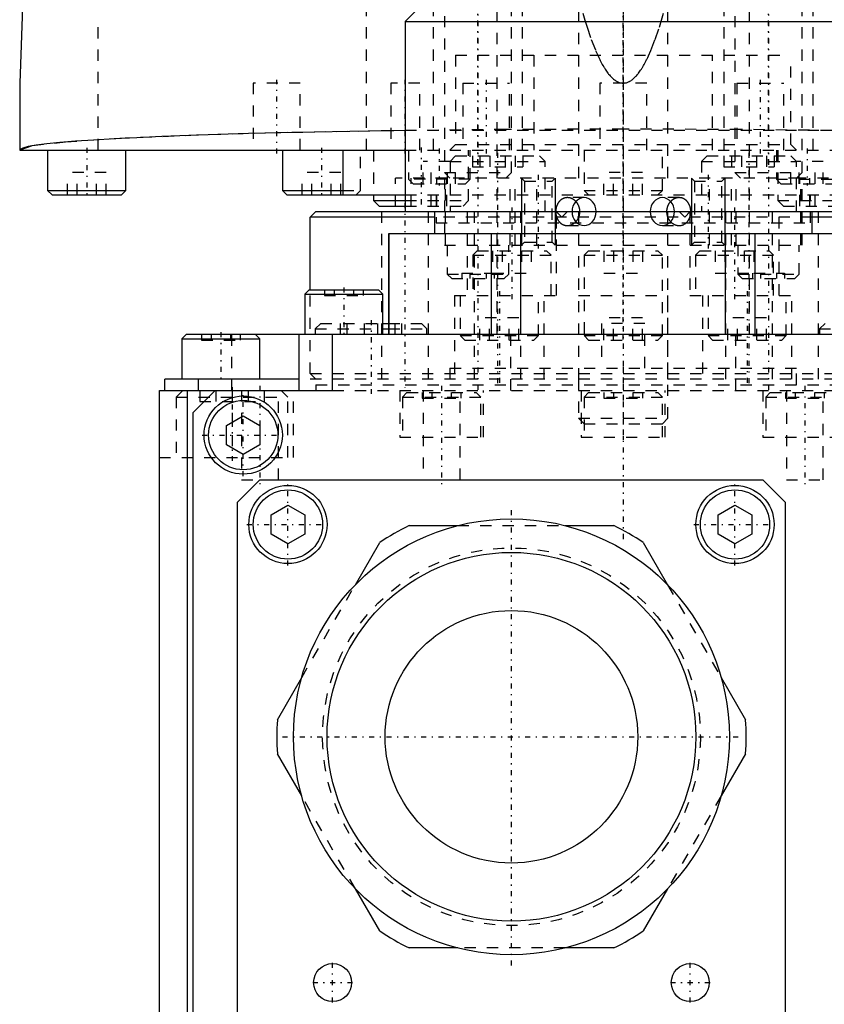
# Model space of a CAD drawing. Extents: x -54 to 54, y -3 to 514.
# Tile 2 of 4: x -54 to 18, y 81 to 169. Entities that reach past the tile are written whole.
import ezdxf

# ---------------------------------------------------------------- set-up
doc = ezdxf.new("R2010")
doc.units = 0
doc.linetypes.add('CENTER', pattern=[1.5, 0.45, -0.5, 0.05, -0.5])
doc.linetypes.add('DASHED', pattern=[2, 1, -1])
for name, color, linetype in [('AM_0', 7, 'CONTINUOUS'), ('AM_10', 7, 'CONTINUOUS'), ('AM_3', 7, 'DASHED'), ('AM_7', 7, 'CENTER')]:
    doc.layers.add(name, color=color, linetype=linetype)

msp = doc.modelspace()

# ---------------------------------------------------------------- linework, layer by layer
at = {"layer": 'AM_0', "color": 7, "linetype": 'CONTINUOUS'}
for p, q in [((-47.896, 338.3), (-54, 163.5)), ((-16.5, 172), (-19.5, 169)), ((-19.5, 169), (-19.5, 152)), ((-19.5, 169), (19.5, 169)), ((-54, 163.5), (-54, 157.5)), ((-54, 157.5), (-19.516, 157.5)), ((-51.5, 157.5), (-51.5, 153.9)), ((-44.5, 153.9), (-44.5, 157.5)), ((-30.5, 157.5), (-30.5, 153.9)), ((-25.1, 157.5), (-25.1, 153.5)), ((-51.5, 153.9), (-51.1, 153.5)), ((-51.5, 153.9), (-44.5, 153.9)), ((-51.1, 153.5), (-44.9, 153.5)), ((-44.9, 153.5), (-44.5, 153.9)), ((-30.5, 153.9), (-30.1, 153.5)), ((-30.5, 153.9), (-25.099, 153.9)), ((-30.1, 153.5), (-19.506, 153.5)), ((-22.331, 153.5), (-22.331, 153)), ((-22.331, 153), (-21.831, 152.5)), ((-22.331, 153), (-19.502, 153)), ((-21.831, 152.5), (-19.501, 152.5)), ((-27.5, 152), (-28, 151.5)), ((-27.5, 152), (-19.503, 152)), ((-19.5, 152), (19.5, 152)), ((-16.9, 152), (-16.9, 150)), ((16.9, 150), (16.9, 152)), ((-28, 145), (-28, 151.5)), ((-16.919, 151.5), (-28, 151.5)), ((28, 151.5), (16.919, 151.5)), ((-21, 150), (-21, 141)), ((21, 150), (-21, 150)), ((-20.945, 141), (-20.945, 150)), ((-11.791, 141), (-11.791, 150)), ((-9.154, 141), (-9.154, 150)), ((9.154, 141), (9.154, 150)), ((11.791, 141), (11.791, 150)), ((-28.1, 145), (-28.5, 144.6)), ((-28.5, 144.6), (-28.5, 141)), ((-28.5, 144.6), (-21.5, 144.6)), ((-28.1, 145), (-21.9, 145)), ((-21.5, 144.6), (-21.9, 145)), ((-21.5, 141), (-21.5, 144.6)), ((-21.499, 142), (-20.999, 142)), ((-39.1, 141), (-39.5, 140.6)), ((39.1, 141), (-39.1, 141)), ((-32.5, 140.6), (-32.9, 141)), ((-29, 136), (-29, 141)), ((-26, 136), (-26, 141)), ((-21.499, 141.5), (-20.998, 141.5)), ((-39.5, 140.6), (-39.5, 137)), ((-39.5, 140.6), (-32.5, 140.6)), ((-32.5, 137), (-32.5, 140.6)), ((-41, 136), (-41, 137)), ((-29, 137), (-41, 137)), ((-38, 136), (-38, 137)), ((-41.5, 3), (-41.5, 136)), ((-41.5, 136), (-26, 136)), ((-39, 0.042), (-39, 136)), ((-36.5, 136), (-38.5, 134)), ((-38.5, 134), (-38.5, 2)), ((-35.5, 132.866), (-34, 133.732)), ((-34, 133.732), (-32.5, 132.866)), ((-35.5, 131.134), (-35.5, 132.866)), ((-32.5, 132.866), (-32.5, 131.134)), ((-34, 130.268), (-35.5, 131.134)), ((-32.5, 131.134), (-34, 130.268)), ((-34.5, 126), (-32.5, 128)), ((-32.5, 128), (12.5, 128)), ((12.5, 128), (14.5, 126)), ((-34.5, 30), (-34.5, 126)), ((-31.5, 124.866), (-30, 125.732)), ((-30, 125.732), (-28.5, 124.866)), ((8.5, 124.866), (10, 125.732)), ((10, 125.732), (11.5, 124.866)), ((14.5, 126), (14.5, 30)), ((-31.5, 123.134), (-31.5, 124.866)), ((-28.5, 124.866), (-28.5, 123.134)), ((8.5, 123.134), (8.5, 124.866)), ((11.5, 124.866), (11.5, 123.134)), ((-19.154, 123.9), (-14.8, 123.9)), ((-5.2, 123.9), (-0.846, 123.9)), ((-30, 122.268), (-31.5, 123.134)), ((-28.5, 123.134), (-30, 122.268)), ((10, 122.268), (8.5, 123.134)), ((11.5, 123.134), (10, 122.268)), ((-23.968, 118.607), (-21.791, 122.377)), ((1.791, 122.377), (3.968, 118.607)), ((-30.945, 106.523), (-28.768, 110.293)), ((8.768, 110.293), (10.945, 106.523)), ((-28.768, 99.707), (-30.945, 103.477)), ((10.945, 103.477), (8.768, 99.707)), ((-21.791, 87.623), (-23.968, 91.393)), ((3.968, 91.393), (1.791, 87.623)), ((-14.8, 86.1), (-19.154, 86.1)), ((-0.846, 86.1), (-5.2, 86.1))]:
    msp.add_line(p, q, dxfattribs=at)
msp.add_polyline3d([(-19.516, 159.258, 0), (-21.185, 159.235, 0), (-24.449, 159.181, 0), (-27.605, 159.121, 0), (-29.138, 159.088, 0), (-30.638, 159.053, 0), (-33.535, 158.978, 0), (-36.282, 158.897, 0), (-38.868, 158.809, 0), (-41.281, 158.716, 0), (-43.51, 158.617, 0), (-44.553, 158.566, 0), (-45.546, 158.513, 0), (-47.378, 158.405, 0), (-49, 158.292, 0), (-50.404, 158.177, 0), (-51.584, 158.058, 0), (-52.534, 157.936, 0), (-52.922, 157.875, 0), (-53.25, 157.813, 0), (-53.73, 157.688, 0), (-53.97, 157.563, 0), (-54, 157.5, 0)], dxfattribs=at)
for centre, radius in [((-34, 132), 3.5), ((-34, 132), 3.1), ((-30, 124), 3.5), ((-30, 124), 3.1), ((10, 124), 3.5), ((10, 124), 3.1), ((-10, 105), 19.5), ((-10, 105), 16.5), ((-10, 105), 11.3), ((-26, 83), 1.7), ((6, 83), 1.7)]:
    msp.add_circle(centre, radius, dxfattribs=at)
for start, end in [(115.84193, 124.15807), (55.84193, 64.15807), (175.84193, 184.15807), (355.84193, 4.15807), (235.84193, 244.15807), (295.84193, 304.15807)]:
    msp.add_arc((-10, 105), 21, start, end, dxfattribs=at)
at = {"layer": 'AM_10', "color": 7, "linetype": 'CONTINUOUS'}
for p, q in [((-9.1, 155), (-9.1, 149)), ((-6.1, 155), (-6.1, 149)), ((6.1, 155), (6.1, 149)), ((9.1, 155), (9.1, 149))]:
    msp.add_line(p, q, dxfattribs=at)
at = {"layer": 'AM_3', "color": 6, "linetype": 'DASHED'}
for p, q in [((-22.981, 157.5), (-22.981, 358.3)), ((-4, 342), (-4, 155)), ((4, 155), (4, 342)), ((-16, 341.5), (-16, 155.5)), ((-10, 155.5), (-10, 341.5)), ((10, 341.5), (10, 155.5)), ((16, 155.5), (16, 341.5)), ((-17, 182.5), (-17, 157.5)), ((-9, 157.5), (-9, 182.5)), ((9, 182.5), (9, 157.5)), ((17, 157.5), (17, 182.5)), ((-11.3, 172), (-11.3, 141)), ((11.3, 141), (11.3, 172)), ((-46.981, 157.5), (-46.981, 169.5)), ((-15, 166), (-15, 158)), ((-15, 166), (15, 166)), ((-8, 166), (-8, 157.5)), ((8, 157.5), (8, 166)), ((15, 158), (15, 166)), ((-33.1, 163.5), (-33.1, 157.5)), ((-28.9, 163.5), (-33.1, 163.5)), ((-28.9, 157.5), (-28.9, 163.5)), ((-20.8, 163.5), (-20.8, 157.5)), ((-18.2, 163.5), (-20.8, 163.5)), ((-18.2, 157.5), (-18.2, 163.5)), ((-14.365, 163.5), (-14.365, 157.5)), ((-14.365, 163.5), (-10.165, 163.5)), ((-10.165, 157.5), (-10.165, 163.5)), ((-2.1, 163.5), (-2.1, 157.5)), ((2.1, 163.5), (-2.1, 163.5)), ((2.1, 157.5), (2.1, 163.5)), ((10.165, 163.5), (10.165, 157.5)), ((10.165, 163.5), (14.365, 163.5)), ((14.365, 157.5), (14.365, 163.5)), ((19.516, 159.258), (-19.516, 159.258)), ((-15, 158), (-15.5, 157.5)), ((-15, 158), (15, 158)), ((15.5, 157.5), (15, 158)), ((-23.5, 153.9), (-23.5, 157.5)), ((-22.331, 157.5), (-22.331, 153.5)), ((-19.516, 157.5), (19.516, 157.5)), ((-19.204, 157.5), (-19.204, 154.9)), ((-14.998, 157), (-15.498, 156.5)), ((-14.998, 157), (-7.498, 157)), ((-13.831, 153), (-13.831, 157.5)), ((-13.704, 154.9), (-13.704, 157.5)), ((-13.498, 157), (-13.498, 156)), ((-12.823, 157), (-12.823, 156)), ((-11.923, 157), (-11.923, 156)), ((-10.572, 157), (-10.572, 156)), ((-9.673, 157), (-9.673, 156)), ((-8.997, 157), (-8.997, 156)), ((-6.998, 156.5), (-7.498, 157)), ((-3.5, 157.5), (-3.5, 153.9)), ((3.5, 153.9), (3.5, 157.5)), ((7.498, 157), (6.998, 156.5)), ((7.498, 157), (14.998, 157)), ((8.997, 157), (8.997, 156)), ((9.673, 157), (9.673, 156)), ((10.572, 157), (10.572, 156)), ((11.923, 157), (11.923, 156)), ((12.823, 157), (12.823, 156)), ((13.498, 157), (13.498, 156)), ((13.704, 157.5), (13.704, 154.9)), ((13.831, 157.5), (13.831, 153)), ((15.498, 156.5), (14.998, 157)), ((-17.898, 154.5), (-17.898, 156.5)), ((-15.498, 156.5), (-17.898, 156.5)), ((-17.176, 154.5), (-17.176, 156.5)), ((-15.733, 154.5), (-15.733, 156.5)), ((-15.498, 156.5), (-15.498, 152)), ((-15.498, 156.5), (-6.998, 156.5)), ((-15.011, 154.5), (-15.011, 156.5)), ((-13.498, 156), (-8.997, 156)), ((-6.998, 152), (-6.998, 156.5)), ((6.998, 156.5), (6.998, 152)), ((6.998, 156.5), (15.498, 156.5)), ((8.997, 156), (13.498, 156)), ((15.011, 154.5), (15.011, 156.5)), ((17.898, 156.5), (15.498, 156.5)), ((15.498, 152), (15.498, 156.5)), ((15.733, 154.5), (15.733, 156.5)), ((17.176, 154.5), (17.176, 156.5)), ((17.898, 154.5), (17.898, 156.5)), ((-49.732, 153.5), (-49.732, 155.5)), ((-46.268, 155.5), (-49.732, 155.5)), ((-48.866, 153.5), (-48.866, 155.5)), ((-47.134, 153.5), (-47.134, 155.5)), ((-46.268, 153.5), (-46.268, 155.5)), ((-28.732, 153.5), (-28.732, 155.5)), ((-25.268, 155.5), (-28.732, 155.5)), ((-27.866, 153.5), (-27.866, 155.5)), ((-26.134, 153.5), (-26.134, 155.5)), ((-25.268, 153.5), (-25.268, 155.5)), ((-16, 155.5), (-15.5, 155)), ((-16, 155.5), (-10, 155.5)), ((-10.5, 155), (-10, 155.5)), ((-1.732, 153.5), (-1.732, 155.5)), ((1.732, 155.5), (-1.732, 155.5)), ((-0.866, 153.5), (-0.866, 155.5)), ((0.866, 153.5), (0.866, 155.5)), ((1.732, 153.5), (1.732, 155.5)), ((10, 155.5), (10.5, 155)), ((10, 155.5), (16, 155.5)), ((15.5, 155), (16, 155.5)), ((-20.373, 152.5), (-20.373, 155)), ((-15.789, 155), (-20.373, 155)), ((-19.471, 152.5), (-19.471, 155)), ((-19.204, 154.9), (-18.804, 154.5)), ((-13.704, 154.9), (-19.204, 154.9)), ((-18.984, 152.5), (-18.984, 155)), ((-18.804, 154.5), (-14.104, 154.5)), ((-17.179, 152.5), (-17.179, 155)), ((-16.691, 152.5), (-16.691, 155)), ((-16, 155), (-16, 149)), ((-15.902, 149), (-15.902, 155)), ((15.789, 155), (-15.789, 155)), ((-15.789, 152.5), (-15.789, 155)), ((-14.104, 154.5), (-13.704, 154.9)), ((-10.103, 149), (-10.103, 155)), ((-9.674, 149), (-9.674, 155)), ((-9.1, 155), (-8.829, 154.73)), ((-8.829, 154.73), (-8.829, 149.27)), ((-8.829, 154.73), (-6.371, 154.73)), ((-7.726, 149), (-7.726, 155)), ((-6.371, 154.73), (-6.1, 155)), ((-6.371, 149.27), (-6.371, 154.73)), ((6.1, 155), (6.37, 154.73)), ((6.37, 154.73), (6.37, 149.27)), ((6.37, 154.73), (8.829, 154.73)), ((7.726, 149), (7.726, 155)), ((8.829, 154.73), (9.1, 155)), ((8.829, 149.27), (8.829, 154.73)), ((9.674, 149), (9.674, 155)), ((10.103, 149), (10.103, 155)), ((13.704, 154.9), (14.104, 154.5)), ((13.704, 154.9), (19.204, 154.9)), ((14.104, 154.5), (18.804, 154.5)), ((15.789, 152.5), (15.789, 155)), ((20.373, 155), (15.789, 155)), ((15.902, 149), (15.902, 155)), ((16, 149), (16, 155)), ((16.691, 152.5), (16.691, 155)), ((17.179, 152.5), (17.179, 155)), ((-25.099, 153.9), (-23.5, 153.9)), ((-23.9, 153.5), (-23.5, 153.9)), ((-19.506, 153.5), (19.506, 153.5)), ((-16.75, 153.5), (-16.75, 151)), ((-3.5, 153.9), (-3.1, 153.5)), ((-3.5, 153.9), (3.5, 153.9)), ((3.1, 153.5), (3.5, 153.9)), ((16.75, 151), (16.75, 153.5)), ((-19.502, 153), (-13.831, 153)), ((-19.501, 152.5), (-14.331, 152.5)), ((-14.331, 152.5), (-13.831, 153)), ((-3.5, 153.25), (-5, 153.25)), ((5, 153.25), (3.5, 153.25)), ((13.831, 153), (14.331, 152.5)), ((13.831, 153), (19.502, 153)), ((14.331, 152.5), (19.501, 152.5)), ((-21.637, 152), (-21.637, 137)), ((-19.503, 152), (19.503, 152)), ((-17.437, 137), (-17.437, 152)), ((-13.959, 152), (-13.959, 144.5)), ((-13.348, 152), (-13.348, 137)), ((-9.148, 137), (-9.148, 152)), ((-6, 152), (-5.5, 151.5)), ((-5.959, 144.5), (-5.959, 152)), ((-5, 152), (-5.5, 151.5)), ((-4, 152), (-4, 137)), ((4, 137), (4, 152)), ((5.5, 151.5), (5, 152)), ((5.5, 151.5), (6, 152)), ((5.959, 152), (5.959, 144.5)), ((9.148, 152), (9.148, 137)), ((13.348, 137), (13.348, 152)), ((13.959, 144.5), (13.959, 152)), ((17.437, 152), (17.437, 137)), ((16.919, 151.5), (-16.919, 151.5)), ((-16.75, 151), (16.75, 151)), ((-16.75, 151), (0, 151)), ((-5, 150.75), (-3.5, 150.75)), ((3.5, 150.75), (5, 150.75)), ((-16, 149), (16, 149)), ((-15.75, 149), (-15.75, 146.4)), ((-10.25, 146.4), (-10.25, 149)), ((-8.829, 149.27), (-9.1, 149)), ((-8.829, 149.27), (-6.371, 149.27)), ((-6.1, 149), (-6.371, 149.27)), ((6.37, 149.27), (6.1, 149)), ((6.37, 149.27), (8.829, 149.27)), ((9.1, 149), (8.829, 149.27)), ((10.25, 149), (10.25, 146.4)), ((15.75, 146.4), (15.75, 149)), ((-13.059, 148.5), (-13.459, 148.1)), ((-13.459, 148.1), (-13.459, 144.5)), ((-13.459, 148.1), (-6.459, 148.1)), ((-13.059, 148.5), (-6.859, 148.5)), ((-11.691, 148.5), (-11.691, 146.5)), ((-10.825, 148.5), (-10.825, 146.5)), ((-9.093, 148.5), (-9.093, 146.5)), ((-8.227, 148.5), (-8.227, 146.5)), ((-6.459, 148.1), (-6.859, 148.5)), ((-6.459, 144.5), (-6.459, 148.1)), ((-3.1, 148.5), (-3.5, 148.1)), ((-3.5, 148.1), (-3.5, 140.9)), ((-3.5, 148.1), (3.5, 148.1)), ((-3.1, 148.5), (3.1, 148.5)), ((-1.732, 148.5), (-1.732, 146.5)), ((-0.866, 148.5), (-0.866, 146.5)), ((0.866, 148.5), (0.866, 146.5)), ((1.732, 148.5), (1.732, 146.5)), ((3.5, 148.1), (3.1, 148.5)), ((3.5, 140.9), (3.5, 148.1)), ((6.859, 148.5), (6.459, 148.1)), ((6.459, 148.1), (6.459, 144.5)), ((6.459, 148.1), (13.459, 148.1)), ((6.859, 148.5), (13.059, 148.5)), ((8.227, 148.5), (8.227, 146.5)), ((9.093, 148.5), (9.093, 146.5)), ((10.825, 148.5), (10.825, 146.5)), ((11.691, 148.5), (11.691, 146.5)), ((13.459, 148.1), (13.059, 148.5)), ((13.459, 144.5), (13.459, 148.1)), ((-15.75, 146.4), (-15.35, 146)), ((-15.75, 146.4), (-10.25, 146.4)), ((-14.443, 146.5), (-14.443, 146)), ((-14.443, 146.5), (-11.691, 146.5)), ((-13.722, 146.5), (-13.722, 146)), ((-12.278, 146.5), (-12.278, 146)), ((-11.691, 146.5), (-8.227, 146.5)), ((-11.557, 146.5), (-11.557, 146)), ((-10.65, 146), (-10.25, 146.4)), ((-1.732, 146.5), (1.732, 146.5)), ((8.227, 146.5), (11.691, 146.5)), ((10.25, 146.4), (10.65, 146)), ((10.25, 146.4), (15.75, 146.4)), ((11.557, 146.5), (11.557, 146)), ((11.691, 146.5), (14.443, 146.5)), ((12.278, 146.5), (12.278, 146)), ((13.722, 146.5), (13.722, 146)), ((14.443, 146.5), (14.443, 146)), ((15.35, 146), (15.75, 146.4)), ((-15.35, 146), (-10.65, 146)), ((10.65, 146), (15.35, 146)), ((-28, 137.5), (-28, 145)), ((-26.732, 145), (-26.732, 144.5)), ((-25.866, 145), (-25.866, 144.5)), ((-24.134, 145), (-24.134, 144.5)), ((-23.268, 145), (-23.268, 144.5)), ((-26.732, 144.5), (-23.268, 144.5)), ((-15.085, 144.5), (-15.085, 137)), ((-15.085, 144.5), (-5.959, 144.5)), ((-14.585, 144.5), (-14.585, 140.9)), ((-7.585, 140.9), (-7.585, 144.5)), ((-7.085, 137), (-7.085, 144.5)), ((-4, 144.5), (4, 144.5)), ((4, 133.5), (4, 144.5)), ((5.959, 144.5), (15.085, 144.5)), ((7.085, 144.5), (7.085, 137)), ((7.585, 144.5), (7.585, 140.9)), ((14.585, 140.9), (14.585, 144.5)), ((15.085, 137), (15.085, 144.5)), ((-27.058, 142), (-27.558, 141.5)), ((-27.058, 142), (-21.499, 142)), ((-25.304, 141), (-25.304, 142)), ((-24.704, 141), (-24.704, 142)), ((-23.158, 141), (-23.158, 142)), ((-21.958, 141), (-21.958, 142)), ((-20.999, 142), (-18.058, 142)), ((-20.413, 141), (-20.413, 142)), ((-19.813, 141), (-19.813, 142)), ((-17.558, 141.5), (-18.058, 142)), ((-9.353, 142.5), (-12.817, 142.5)), ((-12.817, 140.5), (-12.817, 142.5)), ((-11.951, 140.5), (-11.951, 142.5)), ((-10.219, 140.5), (-10.219, 142.5)), ((-9.353, 140.5), (-9.353, 142.5)), ((1.936, 142), (-1.936, 142)), ((-1.936, 142), (-1.936, 138)), ((1.732, 142.5), (-1.732, 142.5)), ((-1.732, 140.5), (-1.732, 142.5)), ((-0.866, 140.5), (-0.866, 142.5)), ((0.866, 140.5), (0.866, 142.5)), ((1.732, 140.5), (1.732, 142.5)), ((1.936, 138), (1.936, 142)), ((12.817, 142.5), (9.353, 142.5)), ((9.353, 140.5), (9.353, 142.5)), ((10.219, 140.5), (10.219, 142.5)), ((11.951, 140.5), (11.951, 142.5)), ((12.817, 140.5), (12.817, 142.5)), ((18.058, 142), (17.558, 141.5)), ((-37.732, 141), (-37.732, 140.5)), ((-36.866, 141), (-36.866, 140.5)), ((-35.134, 141), (-35.134, 140.5)), ((-35.058, 141), (-35.058, 136)), ((-34.268, 141), (-34.268, 140.5)), ((-27.558, 141.5), (-27.558, 141)), ((-27.558, 141.5), (-21.499, 141.5)), ((-20.998, 141.5), (-17.558, 141.5)), ((-17.558, 141), (-17.558, 141.5)), ((-10.058, 136), (-10.058, 141)), ((10.058, 141), (10.058, 136)), ((17.558, 141.5), (17.558, 141)), ((17.558, 141.5), (20.998, 141.5)), ((-37.732, 140.5), (-34.268, 140.5)), ((-14.585, 140.9), (-14.185, 140.5)), ((-14.585, 140.9), (-7.585, 140.9)), ((-14.185, 140.5), (-7.985, 140.5)), ((-7.985, 140.5), (-7.585, 140.9)), ((-3.5, 140.9), (-3.1, 140.5)), ((-3.5, 140.9), (3.5, 140.9)), ((-3.1, 140.5), (3.1, 140.5)), ((3.1, 140.5), (3.5, 140.9)), ((7.585, 140.9), (7.985, 140.5)), ((7.585, 140.9), (14.585, 140.9)), ((7.985, 140.5), (14.185, 140.5)), ((14.185, 140.5), (14.585, 140.9)), ((-28, 137.5), (28, 137.5)), ((-28, 137.5), (-27.5, 137)), ((-15.5, 138), (15.5, 138)), ((-15.5, 138), (-15.5, 136.5)), ((-15.5, 138), (15.5, 138)), ((15.5, 136.5), (15.5, 138)), ((29, 137), (-29, 137)), ((-4, 137), (-4, 133.5)), ((-39.4, 136), (-40, 135.4)), ((-37.887, 136), (-37.887, 135)), ((-36.443, 136), (-36.443, 135)), ((-35, 136), (-35, 130)), ((-34.15, 136), (-34.15, 128)), ((-33.557, 136), (-33.557, 135)), ((-32.113, 136), (-32.113, 135)), ((-30.85, 128), (-30.85, 136)), ((-30, 135.4), (-30.6, 136)), ((-29.5, 130), (-29.5, 136)), ((-27.5, 136.5), (-27.5, 136)), ((-27.5, 136.5), (27.5, 136.5)), ((-26, 136), (36.5, 136)), ((-20, 136), (-20, 131.8)), ((-19.35, 135.8), (-19.75, 135.4)), ((-19.35, 135.8), (-13.15, 135.8)), ((-17.982, 135.8), (-17.982, 135.3)), ((-17.9, 136), (-17.9, 128)), ((-17.116, 135.8), (-17.116, 135.3)), ((-15.384, 135.8), (-15.384, 135.3)), ((-14.6, 128), (-14.6, 136)), ((-14.518, 135.8), (-14.518, 135.3)), ((-12.75, 135.4), (-13.15, 135.8)), ((-12.5, 131.8), (-12.5, 136)), ((-3.75, 136), (-3.75, 131.8)), ((-3.1, 135.8), (-3.5, 135.4)), ((-3.1, 135.8), (3.1, 135.8)), ((-1.732, 135.8), (-1.732, 135.3)), ((-0.866, 135.8), (-0.866, 135.3)), ((0.866, 135.8), (0.866, 135.3)), ((1.732, 135.8), (1.732, 135.3)), ((3.5, 135.4), (3.1, 135.8)), ((3.75, 131.8), (3.75, 136)), ((12.5, 136), (12.5, 131.8)), ((13.15, 135.8), (12.75, 135.4)), ((13.15, 135.8), (19.35, 135.8)), ((14.518, 135.8), (14.518, 135.3)), ((14.6, 136), (14.6, 128)), ((15.384, 135.8), (15.384, 135.3)), ((17.116, 135.8), (17.116, 135.3)), ((17.9, 128), (17.9, 136)), ((17.982, 135.8), (17.982, 135.3)), ((-40, 135.4), (-40, 130)), ((-40, 135.4), (-30, 135.4)), ((-37.887, 135), (-32.113, 135)), ((-30, 130), (-30, 135.4)), ((-19.75, 135.4), (-19.75, 131.8)), ((-19.75, 135.4), (-12.75, 135.4)), ((-17.982, 135.3), (-14.518, 135.3)), ((-12.75, 131.8), (-12.75, 135.4)), ((-3.5, 135.4), (-3.5, 131.8)), ((-3.5, 135.4), (3.5, 135.4)), ((-1.732, 135.3), (1.732, 135.3)), ((3.5, 131.8), (3.5, 135.4)), ((12.75, 135.4), (12.75, 131.8)), ((12.75, 135.4), (19.75, 135.4)), ((14.518, 135.3), (17.982, 135.3)), ((-4, 133.5), (-3.5, 133)), ((-4, 133.5), (4, 133.5)), ((3.5, 133), (4, 133.5)), ((-3.5, 133), (3.5, 133)), ((-20, 131.8), (-12.5, 131.8)), ((-3.75, 131.8), (3.75, 131.8)), ((12.5, 131.8), (20, 131.8)), ((-41.5, 130), (-29.5, 130)), ((-34.15, 128), (-32.5, 128)), ((14.6, 128), (17.9, 128)), ((-14.8, 123.9), (-5.2, 123.9)), ((-28.768, 110.293), (-23.968, 118.607)), ((3.968, 118.607), (8.768, 110.293)), ((-23.968, 91.393), (-28.768, 99.707)), ((8.768, 99.707), (3.968, 91.393)), ((-5.2, 86.1), (-14.8, 86.1))]:
    msp.add_line(p, q, dxfattribs=at)
msp.add_lwpolyline([(54, 157.5), (52.962, 157.868), (49.889, 158.221), (44.899, 158.547), (38.184, 158.833), (30.001, 159.067), (20.665, 159.241), (10.535, 159.348), (0, 159.385), (-10.535, 159.348), (-20.665, 159.241), (-30.001, 159.067), (-38.184, 158.833), (-44.899, 158.547), (-49.889, 158.221), (-52.962, 157.868), (-54, 157.5)], dxfattribs=at)
for points in [[(-3.5, 153.25), (-3.711, 153.226), (-3.914, 153.155), (-4.101, 153.039), (-4.265, 152.884), (-4.4, 152.694), (-4.5, 152.478), (-4.562, 152.244), (-4.583, 152), (-4.562, 151.756), (-4.5, 151.522), (-4.4, 151.306), (-4.265, 151.116), (-4.101, 150.961), (-3.914, 150.845), (-3.711, 150.774), (-3.5, 150.75), (-3.289, 150.774), (-3.086, 150.845), (-2.899, 150.961), (-2.735, 151.116), (-2.6, 151.306), (-2.5, 151.522), (-2.438, 151.756), (-2.417, 152), (-2.438, 152.244), (-2.5, 152.478), (-2.6, 152.694), (-2.735, 152.884), (-2.899, 153.039), (-3.086, 153.155), (-3.289, 153.226)], [(3.5, 150.75), (3.711, 150.774), (3.914, 150.845), (4.101, 150.961), (4.265, 151.116), (4.4, 151.306), (4.5, 151.522), (4.562, 151.756), (4.583, 152), (4.562, 152.244), (4.5, 152.478), (4.4, 152.694), (4.265, 152.884), (4.101, 153.039), (3.914, 153.155), (3.711, 153.226), (3.5, 153.25), (3.289, 153.226), (3.086, 153.155), (2.899, 153.039), (2.735, 152.884), (2.6, 152.694), (2.5, 152.478), (2.438, 152.244), (2.417, 152), (2.438, 151.756), (2.5, 151.522), (2.6, 151.306), (2.735, 151.116), (2.899, 150.961), (3.086, 150.845), (3.289, 150.774)]]:
    msp.add_lwpolyline(points, close=True, dxfattribs=at)
for points in [[(-3.616, 169.764, 0), (-3.427, 169.123, 0), (-3.237, 168.516, 0), (-2.858, 167.406, 0), (-2.477, 166.434, 0), (-2.256, 165.932, 0), (-2.192, 165.797, 0), (-2.129, 165.665, 0), (-2.097, 165.601, 0), (-2.065, 165.538, 0), (-2.002, 165.415, 0), (-1.938, 165.295, 0), (-1.875, 165.179, 0), (-1.811, 165.067, 0), (-1.748, 164.959, 0), (-1.716, 164.907, 0), (-1.684, 164.855, 0), (-1.621, 164.755, 0), (-1.557, 164.658, 0), (-1.494, 164.566, 0), (-1.43, 164.477, 0), (-1.367, 164.392, 0), (-1.335, 164.351, 0), (-1.303, 164.311, 0), (-1.24, 164.234, 0), (-1.176, 164.161, 0), (-1.144, 164.125, 0), (-1.113, 164.091, 0), (-1.049, 164.025, 0), (-0.986, 163.964, 0), (-0.954, 163.934, 0), (-0.922, 163.906, 0), (-0.858, 163.852, 0), (-0.795, 163.802, 0), (-0.731, 163.755, 0), (-0.668, 163.713, 0), (-0.604, 163.674, 0), (-0.572, 163.656, 0), (-0.541, 163.639, 0), (-0.477, 163.609, 0), (-0.413, 163.582, 0), (-0.35, 163.558, 0), (-0.286, 163.539, 0), (-0.223, 163.524, 0), (-0.191, 163.517, 0), (-0.159, 163.512, 0), (-0.095, 163.504, 0), (-0.032, 163.5, 0), (0, 163.5, 0), (0.032, 163.5, 0), (0.095, 163.504, 0), (0.159, 163.512, 0), (0.191, 163.517, 0), (0.223, 163.524, 0), (0.286, 163.539, 0), (0.35, 163.558, 0), (0.413, 163.582, 0), (0.477, 163.609, 0), (0.541, 163.639, 0), (0.572, 163.656, 0), (0.604, 163.674, 0), (0.668, 163.713, 0), (0.731, 163.755, 0), (0.795, 163.802, 0), (0.858, 163.852, 0), (0.922, 163.906, 0), (0.954, 163.934, 0), (0.986, 163.964, 0), (1.049, 164.025, 0), (1.113, 164.091, 0), (1.144, 164.125, 0), (1.176, 164.161, 0), (1.24, 164.234, 0), (1.303, 164.311, 0), (1.335, 164.351, 0), (1.367, 164.392, 0), (1.43, 164.477, 0), (1.494, 164.566, 0), (1.557, 164.658, 0), (1.621, 164.755, 0), (1.684, 164.855, 0), (1.716, 164.907, 0), (1.748, 164.959, 0), (1.811, 165.067, 0), (1.875, 165.179, 0), (1.938, 165.295, 0), (2.002, 165.415, 0), (2.065, 165.538, 0), (2.097, 165.601, 0), (2.129, 165.665, 0), (2.192, 165.797, 0), (2.256, 165.932, 0), (2.477, 166.434, 0), (2.858, 167.406, 0), (3.237, 168.516, 0), (3.427, 169.123, 0), (3.616, 169.764, 0)], [(-5, 153.25, 0), (-5.008, 153.25, 0), (-5.023, 153.25, 0), (-5.038, 153.249, 0), (-5.046, 153.249, 0), (-5.053, 153.248, 0), (-5.069, 153.247, 0), (-5.084, 153.246, 0), (-5.099, 153.245, 0), (-5.115, 153.243, 0), (-5.13, 153.241, 0), (-5.138, 153.24, 0), (-5.145, 153.239, 0), (-5.161, 153.236, 0), (-5.176, 153.233, 0), (-5.192, 153.23, 0), (-5.207, 153.227, 0), (-5.222, 153.223, 0), (-5.23, 153.221, 0), (-5.237, 153.219, 0), (-5.253, 153.215, 0), (-5.268, 153.21, 0), (-5.275, 153.208, 0), (-5.283, 153.206, 0), (-5.298, 153.201, 0), (-5.313, 153.195, 0), (-5.321, 153.193, 0), (-5.328, 153.19, 0), (-5.343, 153.184, 0), (-5.358, 153.178, 0), (-5.372, 153.172, 0), (-5.387, 153.165, 0), (-5.402, 153.158, 0), (-5.409, 153.155, 0), (-5.416, 153.151, 0), (-5.43, 153.144, 0), (-5.444, 153.136, 0), (-5.458, 153.128, 0), (-5.472, 153.12, 0), (-5.486, 153.112, 0), (-5.493, 153.108, 0), (-5.5, 153.103, 0), (-5.514, 153.095, 0), (-5.527, 153.086, 0), (-5.54, 153.076, 0), (-5.553, 153.067, 0), (-5.566, 153.057, 0), (-5.573, 153.052, 0), (-5.579, 153.047, 0), (-5.592, 153.037, 0), (-5.604, 153.027, 0), (-5.617, 153.016, 0), (-5.629, 153.006, 0), (-5.641, 152.995, 0), (-5.647, 152.989, 0), (-5.653, 152.984, 0), (-5.664, 152.973, 0), (-5.676, 152.961, 0), (-5.687, 152.95, 0), (-5.698, 152.938, 0), (-5.709, 152.926, 0), (-5.715, 152.92, 0), (-5.72, 152.914, 0), (-5.73, 152.902, 0), (-5.741, 152.89, 0), (-5.746, 152.884, 0), (-5.751, 152.878, 0), (-5.761, 152.865, 0), (-5.771, 152.852, 0), (-5.776, 152.846, 0), (-5.781, 152.839, 0), (-5.79, 152.826, 0), (-5.8, 152.813, 0), (-5.809, 152.799, 0), (-5.819, 152.785, 0), (-5.828, 152.771, 0), (-5.832, 152.764, 0), (-5.837, 152.757, 0), (-5.846, 152.742, 0), (-5.854, 152.728, 0), (-5.863, 152.713, 0), (-5.871, 152.698, 0), (-5.88, 152.682, 0), (-5.884, 152.675, 0), (-5.888, 152.667, 0), (-5.895, 152.651, 0), (-5.903, 152.636, 0), (-5.911, 152.62, 0), (-5.918, 152.604, 0), (-5.925, 152.587, 0), (-5.929, 152.579, 0), (-5.932, 152.571, 0), (-5.939, 152.554, 0), (-5.945, 152.538, 0), (-5.952, 152.521, 0), (-5.958, 152.504, 0), (-5.964, 152.487, 0), (-5.967, 152.479, 0), (-5.969, 152.47, 0), (-5.975, 152.453, 0), (-5.98, 152.435, 0), (-5.985, 152.418, 0), (-5.99, 152.401, 0), (-5.995, 152.383, 0), (-5.997, 152.374, 0), (-5.999, 152.365, 0), (-6.004, 152.348, 0), (-6.008, 152.33, 0), (-6.01, 152.321, 0), (-6.011, 152.312, 0), (-6.015, 152.294, 0), (-6.018, 152.276, 0), (-6.02, 152.267, 0), (-6.022, 152.258, 0), (-6.025, 152.241, 0), (-6.027, 152.223, 0), (-6.03, 152.205, 0), (-6.032, 152.187, 0), (-6.034, 152.169, 0), (-6.035, 152.16, 0), (-6.036, 152.151, 0), (-6.038, 152.133, 0), (-6.039, 152.115, 0), (-6.04, 152.097, 0), (-6.041, 152.079, 0), (-6.042, 152.062, 0), (-6.042, 152.053, 0), (-6.043, 152.044, 0), (-6.043, 152.026, 0), (-6.043, 152.009, 0), (-6.043, 152, 0)], [(-3.878, 152, 0), (-3.878, 152.009, 0), (-3.879, 152.026, 0), (-3.879, 152.044, 0), (-3.879, 152.053, 0), (-3.88, 152.062, 0), (-3.881, 152.079, 0), (-3.882, 152.097, 0), (-3.883, 152.115, 0), (-3.885, 152.133, 0), (-3.887, 152.151, 0), (-3.888, 152.16, 0), (-3.889, 152.169, 0), (-3.891, 152.187, 0), (-3.894, 152.205, 0), (-3.897, 152.223, 0), (-3.9, 152.241, 0), (-3.903, 152.258, 0), (-3.905, 152.267, 0), (-3.907, 152.276, 0), (-3.911, 152.294, 0), (-3.915, 152.312, 0), (-3.917, 152.321, 0), (-3.919, 152.33, 0), (-3.924, 152.348, 0), (-3.929, 152.365, 0), (-3.931, 152.374, 0), (-3.934, 152.383, 0), (-3.939, 152.401, 0), (-3.945, 152.418, 0), (-3.951, 152.435, 0), (-3.957, 152.453, 0), (-3.963, 152.47, 0), (-3.967, 152.479, 0), (-3.97, 152.487, 0), (-3.977, 152.504, 0), (-3.984, 152.521, 0), (-3.991, 152.538, 0), (-3.998, 152.554, 0), (-4.006, 152.571, 0), (-4.01, 152.579, 0), (-4.014, 152.587, 0), (-4.022, 152.604, 0), (-4.03, 152.62, 0), (-4.039, 152.636, 0), (-4.047, 152.651, 0), (-4.056, 152.667, 0), (-4.061, 152.675, 0), (-4.065, 152.682, 0), (-4.075, 152.698, 0), (-4.084, 152.713, 0), (-4.094, 152.728, 0), (-4.104, 152.742, 0), (-4.114, 152.757, 0), (-4.119, 152.764, 0), (-4.124, 152.771, 0), (-4.134, 152.785, 0), (-4.144, 152.799, 0), (-4.155, 152.813, 0), (-4.166, 152.826, 0), (-4.176, 152.839, 0), (-4.182, 152.846, 0), (-4.187, 152.852, 0), (-4.198, 152.865, 0), (-4.209, 152.878, 0), (-4.215, 152.884, 0), (-4.221, 152.89, 0), (-4.232, 152.902, 0), (-4.244, 152.914, 0), (-4.25, 152.92, 0), (-4.255, 152.926, 0), (-4.267, 152.938, 0), (-4.28, 152.95, 0), (-4.292, 152.961, 0), (-4.305, 152.973, 0), (-4.317, 152.984, 0), (-4.324, 152.989, 0), (-4.33, 152.995, 0), (-4.343, 153.006, 0), (-4.357, 153.016, 0), (-4.37, 153.027, 0), (-4.384, 153.037, 0), (-4.397, 153.047, 0), (-4.404, 153.052, 0), (-4.411, 153.057, 0), (-4.425, 153.067, 0), (-4.44, 153.076, 0), (-4.454, 153.086, 0), (-4.468, 153.095, 0), (-4.483, 153.103, 0), (-4.49, 153.108, 0), (-4.497, 153.112, 0), (-4.512, 153.12, 0), (-4.527, 153.128, 0), (-4.542, 153.136, 0), (-4.557, 153.144, 0), (-4.572, 153.151, 0), (-4.58, 153.155, 0), (-4.587, 153.158, 0), (-4.603, 153.165, 0), (-4.618, 153.172, 0), (-4.634, 153.178, 0), (-4.649, 153.184, 0), (-4.665, 153.19, 0), (-4.672, 153.193, 0), (-4.68, 153.195, 0), (-4.696, 153.201, 0), (-4.712, 153.206, 0), (-4.719, 153.208, 0), (-4.727, 153.21, 0), (-4.743, 153.215, 0), (-4.759, 153.219, 0), (-4.767, 153.221, 0), (-4.774, 153.223, 0), (-4.79, 153.227, 0), (-4.806, 153.23, 0), (-4.822, 153.233, 0), (-4.837, 153.236, 0), (-4.853, 153.239, 0), (-4.861, 153.24, 0), (-4.869, 153.241, 0), (-4.885, 153.243, 0), (-4.9, 153.245, 0), (-4.916, 153.246, 0), (-4.931, 153.247, 0), (-4.947, 153.248, 0), (-4.954, 153.249, 0), (-4.962, 153.249, 0), (-4.977, 153.25, 0), (-4.992, 153.25, 0), (-5, 153.25, 0)], [(5, 153.25, 0), (4.992, 153.25, 0), (4.977, 153.25, 0), (4.962, 153.249, 0), (4.954, 153.249, 0), (4.947, 153.248, 0), (4.931, 153.247, 0), (4.916, 153.246, 0), (4.9, 153.245, 0), (4.885, 153.243, 0), (4.869, 153.241, 0), (4.861, 153.24, 0), (4.853, 153.239, 0), (4.837, 153.236, 0), (4.822, 153.233, 0), (4.806, 153.23, 0), (4.79, 153.227, 0), (4.774, 153.223, 0), (4.767, 153.221, 0), (4.759, 153.219, 0), (4.743, 153.215, 0), (4.727, 153.21, 0), (4.719, 153.208, 0), (4.712, 153.206, 0), (4.696, 153.201, 0), (4.68, 153.195, 0), (4.672, 153.193, 0), (4.665, 153.19, 0), (4.649, 153.184, 0), (4.634, 153.178, 0), (4.618, 153.172, 0), (4.603, 153.165, 0), (4.587, 153.158, 0), (4.58, 153.155, 0), (4.572, 153.151, 0), (4.557, 153.144, 0), (4.542, 153.136, 0), (4.527, 153.128, 0), (4.512, 153.12, 0), (4.497, 153.112, 0), (4.49, 153.108, 0), (4.483, 153.103, 0), (4.468, 153.095, 0), (4.454, 153.086, 0), (4.44, 153.076, 0), (4.425, 153.067, 0), (4.411, 153.057, 0), (4.404, 153.052, 0), (4.397, 153.047, 0), (4.384, 153.037, 0), (4.37, 153.027, 0), (4.357, 153.016, 0), (4.343, 153.006, 0), (4.33, 152.995, 0), (4.324, 152.989, 0), (4.317, 152.984, 0), (4.305, 152.973, 0), (4.292, 152.961, 0), (4.28, 152.95, 0), (4.267, 152.938, 0), (4.255, 152.926, 0), (4.25, 152.92, 0), (4.244, 152.914, 0), (4.232, 152.902, 0), (4.221, 152.89, 0), (4.215, 152.884, 0), (4.209, 152.878, 0), (4.198, 152.865, 0), (4.187, 152.852, 0), (4.182, 152.846, 0), (4.176, 152.839, 0), (4.166, 152.826, 0), (4.155, 152.813, 0), (4.144, 152.799, 0), (4.134, 152.785, 0), (4.124, 152.771, 0), (4.119, 152.764, 0), (4.114, 152.757, 0), (4.104, 152.742, 0), (4.094, 152.728, 0), (4.084, 152.713, 0), (4.075, 152.698, 0), (4.065, 152.682, 0), (4.061, 152.675, 0), (4.056, 152.667, 0), (4.047, 152.651, 0), (4.039, 152.636, 0), (4.03, 152.62, 0), (4.022, 152.604, 0), (4.014, 152.587, 0), (4.01, 152.579, 0), (4.006, 152.571, 0), (3.998, 152.554, 0), (3.991, 152.538, 0), (3.984, 152.521, 0), (3.977, 152.504, 0), (3.97, 152.487, 0), (3.967, 152.479, 0), (3.963, 152.47, 0), (3.957, 152.453, 0), (3.951, 152.435, 0), (3.945, 152.418, 0), (3.939, 152.401, 0), (3.934, 152.383, 0), (3.931, 152.374, 0), (3.929, 152.365, 0), (3.924, 152.348, 0), (3.919, 152.33, 0), (3.917, 152.321, 0), (3.915, 152.312, 0), (3.911, 152.294, 0), (3.907, 152.276, 0), (3.905, 152.267, 0), (3.903, 152.258, 0), (3.9, 152.241, 0), (3.897, 152.223, 0), (3.894, 152.205, 0), (3.891, 152.187, 0), (3.889, 152.169, 0), (3.888, 152.16, 0), (3.887, 152.151, 0), (3.885, 152.133, 0), (3.883, 152.115, 0), (3.882, 152.097, 0), (3.881, 152.079, 0), (3.88, 152.062, 0), (3.879, 152.053, 0), (3.879, 152.044, 0), (3.879, 152.026, 0), (3.878, 152.009, 0), (3.878, 152, 0)], [(5, 150.75, 0), (5.015, 150.75, 0), (5.046, 150.751, 0), (5.076, 150.753, 0), (5.092, 150.755, 0), (5.107, 150.756, 0), (5.138, 150.76, 0), (5.168, 150.765, 0), (5.199, 150.772, 0), (5.23, 150.779, 0), (5.26, 150.787, 0), (5.275, 150.792, 0), (5.291, 150.797, 0), (5.321, 150.807, 0), (5.35, 150.819, 0), (5.38, 150.832, 0), (5.409, 150.845, 0), (5.437, 150.86, 0), (5.451, 150.868, 0), (5.465, 150.876, 0), (5.493, 150.892, 0), (5.52, 150.91, 0), (5.534, 150.919, 0), (5.547, 150.928, 0), (5.573, 150.948, 0), (5.598, 150.968, 0), (5.611, 150.978, 0), (5.623, 150.989, 0), (5.647, 151.011, 0), (5.67, 151.033, 0), (5.693, 151.056, 0), (5.715, 151.08, 0), (5.736, 151.104, 0), (5.746, 151.116, 0), (5.756, 151.129, 0), (5.776, 151.154, 0), (5.795, 151.181, 0), (5.814, 151.208, 0), (5.832, 151.236, 0), (5.85, 151.265, 0), (5.859, 151.28, 0), (5.867, 151.295, 0), (5.884, 151.325, 0), (5.899, 151.357, 0), (5.914, 151.388, 0), (5.929, 151.421, 0), (5.942, 151.454, 0), (5.948, 151.471, 0), (5.955, 151.487, 0), (5.967, 151.521, 0), (5.978, 151.556, 0), (5.988, 151.591, 0), (5.997, 151.626, 0), (6.006, 151.661, 0), (6.01, 151.679, 0), (6.013, 151.697, 0), (6.02, 151.733, 0), (6.026, 151.768, 0), (6.031, 151.804, 0), (6.035, 151.84, 0), (6.038, 151.876, 0), (6.04, 151.894, 0), (6.041, 151.912, 0), (6.042, 151.947, 0), (6.043, 151.982, 0), (6.043, 152, 0), (6.043, 152.018, 0), (6.042, 152.053, 0), (6.041, 152.088, 0), (6.04, 152.106, 0), (6.038, 152.124, 0), (6.035, 152.16, 0), (6.031, 152.196, 0), (6.026, 152.232, 0), (6.02, 152.267, 0), (6.013, 152.303, 0), (6.01, 152.321, 0), (6.006, 152.339, 0), (5.997, 152.374, 0), (5.988, 152.409, 0), (5.978, 152.444, 0), (5.967, 152.479, 0), (5.955, 152.513, 0), (5.948, 152.529, 0), (5.942, 152.546, 0), (5.929, 152.579, 0), (5.914, 152.612, 0), (5.899, 152.643, 0), (5.884, 152.675, 0), (5.867, 152.705, 0), (5.859, 152.72, 0), (5.85, 152.735, 0), (5.832, 152.764, 0), (5.814, 152.792, 0), (5.795, 152.819, 0), (5.776, 152.846, 0), (5.756, 152.871, 0), (5.746, 152.884, 0), (5.736, 152.896, 0), (5.715, 152.92, 0), (5.693, 152.944, 0), (5.67, 152.967, 0), (5.647, 152.989, 0), (5.623, 153.011, 0), (5.611, 153.022, 0), (5.598, 153.032, 0), (5.573, 153.052, 0), (5.547, 153.072, 0), (5.534, 153.081, 0), (5.52, 153.09, 0), (5.493, 153.108, 0), (5.465, 153.124, 0), (5.451, 153.132, 0), (5.437, 153.14, 0), (5.409, 153.155, 0), (5.38, 153.168, 0), (5.35, 153.181, 0), (5.321, 153.193, 0), (5.291, 153.203, 0), (5.275, 153.208, 0), (5.26, 153.213, 0), (5.23, 153.221, 0), (5.199, 153.228, 0), (5.168, 153.235, 0), (5.138, 153.24, 0), (5.107, 153.244, 0), (5.092, 153.245, 0), (5.076, 153.247, 0), (5.046, 153.249, 0), (5.015, 153.25, 0), (5, 153.25, 0)], [(-6.043, 152, 0), (-6.043, 151.991, 0), (-6.043, 151.974, 0), (-6.043, 151.956, 0), (-6.042, 151.947, 0), (-6.042, 151.938, 0), (-6.041, 151.921, 0), (-6.04, 151.903, 0), (-6.039, 151.885, 0), (-6.038, 151.867, 0), (-6.036, 151.849, 0), (-6.035, 151.84, 0), (-6.034, 151.831, 0), (-6.032, 151.813, 0), (-6.03, 151.795, 0), (-6.027, 151.777, 0), (-6.025, 151.759, 0), (-6.022, 151.742, 0), (-6.02, 151.733, 0), (-6.018, 151.724, 0), (-6.015, 151.706, 0), (-6.011, 151.688, 0), (-6.01, 151.679, 0), (-6.008, 151.67, 0), (-6.004, 151.652, 0), (-5.999, 151.635, 0), (-5.997, 151.626, 0), (-5.995, 151.617, 0), (-5.99, 151.599, 0), (-5.985, 151.582, 0), (-5.98, 151.565, 0), (-5.975, 151.547, 0), (-5.969, 151.53, 0), (-5.967, 151.521, 0), (-5.964, 151.513, 0), (-5.958, 151.496, 0), (-5.952, 151.479, 0), (-5.945, 151.462, 0), (-5.939, 151.446, 0), (-5.932, 151.429, 0), (-5.929, 151.421, 0), (-5.925, 151.413, 0), (-5.918, 151.396, 0), (-5.911, 151.38, 0), (-5.903, 151.364, 0), (-5.895, 151.349, 0), (-5.888, 151.333, 0), (-5.884, 151.325, 0), (-5.88, 151.318, 0), (-5.871, 151.302, 0), (-5.863, 151.287, 0), (-5.854, 151.272, 0), (-5.846, 151.258, 0), (-5.837, 151.243, 0), (-5.832, 151.236, 0), (-5.828, 151.229, 0), (-5.819, 151.215, 0), (-5.809, 151.201, 0), (-5.8, 151.187, 0), (-5.79, 151.174, 0), (-5.781, 151.161, 0), (-5.776, 151.154, 0), (-5.771, 151.148, 0), (-5.761, 151.135, 0), (-5.751, 151.122, 0), (-5.746, 151.116, 0), (-5.741, 151.11, 0), (-5.73, 151.098, 0), (-5.72, 151.086, 0), (-5.715, 151.08, 0), (-5.709, 151.074, 0), (-5.698, 151.062, 0), (-5.687, 151.05, 0), (-5.676, 151.039, 0), (-5.664, 151.027, 0), (-5.653, 151.016, 0), (-5.647, 151.011, 0), (-5.641, 151.005, 0), (-5.629, 150.994, 0), (-5.617, 150.984, 0), (-5.604, 150.973, 0), (-5.592, 150.963, 0), (-5.579, 150.953, 0), (-5.573, 150.948, 0), (-5.566, 150.943, 0), (-5.553, 150.933, 0), (-5.54, 150.924, 0), (-5.527, 150.914, 0), (-5.514, 150.905, 0), (-5.5, 150.897, 0), (-5.493, 150.892, 0), (-5.486, 150.888, 0), (-5.472, 150.88, 0), (-5.458, 150.872, 0), (-5.444, 150.864, 0), (-5.43, 150.856, 0), (-5.416, 150.849, 0), (-5.409, 150.845, 0), (-5.402, 150.842, 0), (-5.387, 150.835, 0), (-5.372, 150.828, 0), (-5.358, 150.822, 0), (-5.343, 150.816, 0), (-5.328, 150.81, 0), (-5.321, 150.807, 0), (-5.313, 150.805, 0), (-5.298, 150.799, 0), (-5.283, 150.794, 0), (-5.275, 150.792, 0), (-5.268, 150.79, 0), (-5.253, 150.785, 0), (-5.237, 150.781, 0), (-5.23, 150.779, 0), (-5.222, 150.777, 0), (-5.207, 150.773, 0), (-5.192, 150.77, 0), (-5.176, 150.767, 0), (-5.161, 150.764, 0), (-5.145, 150.761, 0), (-5.138, 150.76, 0), (-5.13, 150.759, 0), (-5.115, 150.757, 0), (-5.099, 150.755, 0), (-5.084, 150.754, 0), (-5.069, 150.753, 0), (-5.053, 150.752, 0), (-5.046, 150.751, 0), (-5.038, 150.751, 0), (-5.023, 150.75, 0), (-5.008, 150.75, 0), (-5, 150.75, 0)], [(-3.975, 151.5, 0), (-3.97, 151.513, 0), (-3.959, 151.54, 0), (-3.95, 151.567, 0), (-3.945, 151.581, 0), (-3.941, 151.595, 0), (-3.932, 151.622, 0), (-3.925, 151.65, 0), (-3.917, 151.678, 0), (-3.911, 151.706, 0), (-3.905, 151.734, 0), (-3.902, 151.748, 0), (-3.899, 151.762, 0), (-3.895, 151.79, 0), (-3.891, 151.819, 0), (-3.887, 151.847, 0), (-3.884, 151.875, 0), (-3.882, 151.903, 0), (-3.881, 151.917, 0), (-3.88, 151.931, 0), (-3.879, 151.959, 0), (-3.878, 151.986, 0), (-3.878, 152, 0)], [(3.878, 152, 0), (3.878, 151.986, 0), (3.879, 151.959, 0), (3.88, 151.931, 0), (3.881, 151.917, 0), (3.882, 151.903, 0), (3.884, 151.875, 0), (3.887, 151.847, 0), (3.891, 151.819, 0), (3.895, 151.79, 0), (3.899, 151.762, 0), (3.902, 151.748, 0), (3.905, 151.734, 0), (3.911, 151.706, 0), (3.917, 151.678, 0), (3.925, 151.65, 0), (3.932, 151.622, 0), (3.941, 151.595, 0), (3.945, 151.581, 0), (3.95, 151.567, 0), (3.959, 151.54, 0), (3.97, 151.513, 0), (3.975, 151.5, 0)], [(-5, 150.75, 0), (-4.981, 150.75, 0), (-4.944, 150.752, 0), (-4.906, 150.755, 0), (-4.887, 150.757, 0), (-4.868, 150.759, 0), (-4.83, 150.765, 0), (-4.791, 150.773, 0), (-4.752, 150.783, 0), (-4.714, 150.794, 0), (-4.676, 150.806, 0), (-4.657, 150.813, 0), (-4.638, 150.82, 0), (-4.6, 150.836, 0), (-4.563, 150.853, 0), (-4.526, 150.872, 0), (-4.49, 150.892, 0), (-4.454, 150.914, 0), (-4.437, 150.925, 0), (-4.42, 150.937, 0), (-4.386, 150.961, 0), (-4.353, 150.987, 0), (-4.337, 151, 0)], [(-4.337, 151, 0), (-4.325, 151.01, 0), (-4.302, 151.03, 0), (-4.28, 151.05, 0), (-4.269, 151.061, 0), (-4.258, 151.071, 0), (-4.237, 151.093, 0), (-4.216, 151.115, 0), (-4.196, 151.137, 0), (-4.177, 151.16, 0), (-4.157, 151.184, 0), (-4.148, 151.196, 0), (-4.139, 151.209, 0), (-4.12, 151.234, 0), (-4.102, 151.26, 0), (-4.085, 151.286, 0), (-4.068, 151.313, 0), (-4.052, 151.341, 0), (-4.044, 151.355, 0), (-4.036, 151.369, 0), (-4.021, 151.398, 0), (-4.007, 151.427, 0), (-4, 151.442, 0)], [(-4, 151.442, 0), (-3.996, 151.451, 0), (-3.987, 151.471, 0), (-3.979, 151.49, 0), (-3.975, 151.5, 0)], [(3.975, 151.5, 0), (3.979, 151.49, 0), (3.987, 151.471, 0), (3.996, 151.451, 0), (4, 151.442, 0)], [(4, 151.442, 0), (4.007, 151.427, 0), (4.021, 151.398, 0), (4.036, 151.369, 0), (4.044, 151.355, 0), (4.052, 151.341, 0), (4.068, 151.313, 0), (4.085, 151.286, 0), (4.102, 151.26, 0), (4.12, 151.234, 0), (4.139, 151.209, 0), (4.148, 151.196, 0), (4.157, 151.184, 0), (4.177, 151.16, 0), (4.196, 151.137, 0), (4.216, 151.115, 0), (4.237, 151.093, 0), (4.258, 151.071, 0), (4.269, 151.061, 0), (4.28, 151.05, 0), (4.302, 151.03, 0), (4.325, 151.01, 0), (4.337, 151, 0)], [(4.337, 151, 0), (4.353, 150.987, 0), (4.386, 150.961, 0), (4.42, 150.937, 0), (4.437, 150.925, 0), (4.454, 150.914, 0), (4.49, 150.892, 0), (4.526, 150.872, 0), (4.563, 150.853, 0), (4.6, 150.836, 0), (4.638, 150.82, 0), (4.657, 150.813, 0), (4.676, 150.806, 0), (4.714, 150.794, 0), (4.752, 150.783, 0), (4.791, 150.773, 0), (4.83, 150.765, 0), (4.868, 150.759, 0), (4.887, 150.757, 0), (4.906, 150.755, 0), (4.944, 150.752, 0), (4.981, 150.75, 0), (5, 150.75, 0)]]:
    msp.add_polyline3d(points, dxfattribs=at)
msp.add_circle((-10, 105), 16.9, dxfattribs=at)
at = {"layer": 'AM_7', "color": 4, "linetype": 'CENTER'}
for p, q in [((0, 390.25), (0, 147.46)), ((0, 140.55), (0, 387.25)), ((-13, 361.25), (-13, 135.75)), ((13, 361.25), (13, 135.75)), ((0, 358.75), (0, 122.25)), ((-13, 156.25), (-13, 183.75)), ((13, 156.25), (13, 183.75)), ((-31, 157.2), (-31, 163.8)), ((-19.5, 157.2), (-19.5, 163.8)), ((-12.265, 163.8), (-12.265, 157.2)), ((12.265, 163.8), (12.265, 157.2)), ((-18.081, 157.75), (-18.081, 152.25)), ((-48, 157.7), (-48, 153.3)), ((-27, 157.7), (-27, 153.3)), ((-16.454, 157.65), (-16.454, 154.35)), ((-11.248, 157.25), (-11.248, 136.25)), ((11.248, 157.25), (11.248, 136.25)), ((16.454, 157.65), (16.454, 154.35)), ((-7.6, 155.3), (-7.6, 148.7)), ((7.6, 155.3), (7.6, 148.7)), ((0, 154.125), (0, 136.25)), ((-19.537, 152.75), (-19.537, 136.25)), ((-9.959, 152.375), (-9.959, 144.125)), ((9.959, 152.375), (9.959, 144.125)), ((-25, 145.2), (-25, 140.8)), ((-11.085, 144.875), (-11.085, 136.625)), ((11.085, 144.875), (11.085, 136.625)), ((-22.558, 142.3), (-22.558, 135.7)), ((-36, 141.2), (-36, 136.8)), ((0, 138.1), (0, 131.59)), ((-35, 136.3), (-35, 129.7)), ((-32.5, 136.4), (-32.5, 127.6)), ((-16.25, 136.4), (-16.25, 127.6)), ((16.25, 136.4), (16.25, 127.6)), ((-34, 128.325), (-34, 135.675)), ((-37.675, 132), (-30.325, 132)), ((-30, 120.325), (-30, 127.675)), ((10, 120.325), (10, 127.675)), ((-10, 84.525), (-10, 125.475)), ((-33.675, 124), (-26.325, 124)), ((6.325, 124), (13.675, 124)), ((-30.475, 105), (10.475, 105)), ((-26, 81.215), (-26, 84.785)), ((6, 81.215), (6, 84.785)), ((-27.785, 83), (-24.215, 83)), ((4.215, 83), (7.785, 83))]:
    msp.add_line(p, q, dxfattribs=at)

doc.saveas('drawing.dxf')
